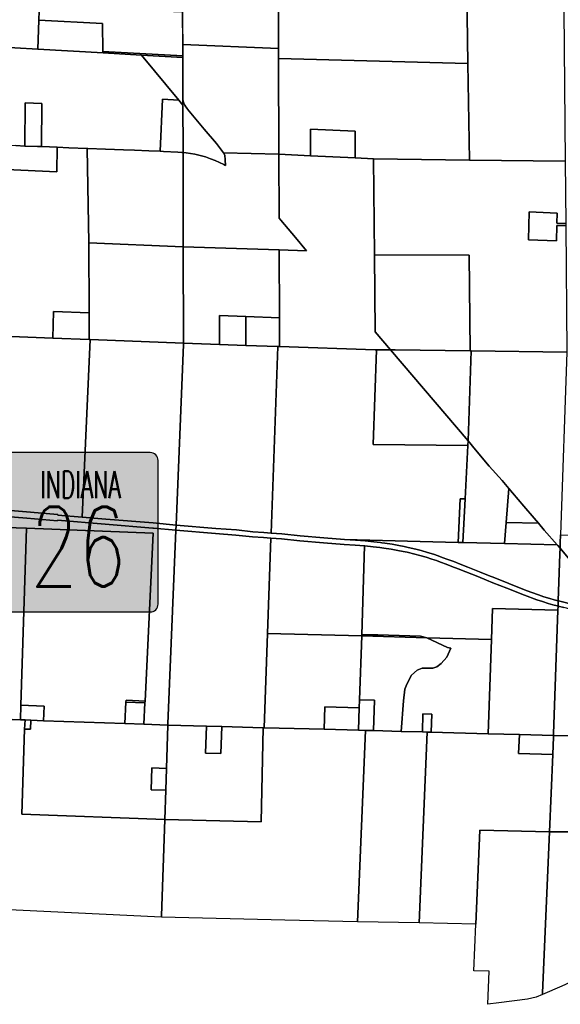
# Model space of a CAD drawing. Header units: feet. Extents: x 1267057 to 1687180, y 137439 to 673336.
# Tile 54 of 159: x 1318854 to 1326302, y 276117 to 289687. Entities that reach past the tile are written whole.
import ezdxf
from ezdxf.enums import TextEntityAlignment as Align

# ---------------------------------------------------------------- set-up
doc = ezdxf.new("R2010")
doc.units = ezdxf.units.FT
doc.header["$MEASUREMENT"] = 0
for name, color, linetype in [('61', 247, 'Continuous'), ('County_Land_Parcels_IDHS_', 247, 'Continuous'), ('Hatch-sign', 9, 'Continuous')]:
    doc.layers.add(name, color=color, linetype=linetype)
doc.styles.add('SIGN', font='SIMPLEX', dxfattribs={"width": 0.7})

msp = doc.modelspace()

# ---------------------------------------------------------------- hatches: boundary and pattern name
at = {"layer": 'Hatch-sign'}
h = msp.add_hatch(color=256, dxfattribs=at)
h.dxf.hatch_style = 1
edge = h.paths.add_edge_path()
edge.add_line((1318673, 281524), (1320651, 281524))
edge.add_arc((1320651, 281633), 110, 270, 360)
edge.add_line((1320761, 281633), (1320761, 283612))
edge.add_arc((1320651, 283612), 110, 0, 90)
edge.add_line((1320651, 283721), (1318673, 283721))
edge.add_arc((1318673, 283612), 110, 90, 180)
edge.add_line((1318563, 283612), (1318563, 281633))
edge.add_arc((1318673, 281633), 110, 180, 270)

# ---------------------------------------------------------------- linework, layer by layer
at = {"layer": '61', "color": 5, "linetype": 'Continuous'}
msp.add_lwpolyline([(1318673, 281524), (1320651, 281524, 0.414214), (1320761, 281633), (1320761, 283612, 0.414214), (1320651, 283721), (1318673, 283721, 0.414214), (1318563, 283612), (1318563, 281633, 0.414214)], format="xyb", close=True, dxfattribs=at)
at = {"layer": 'County_Land_Parcels_IDHS_'}
for points in [[(1318383, 287971), (1318379, 289286), (1317651, 289314), (1317646, 290643), (1318484, 290610), (1318608, 290606), (1319149, 290584), (1319118, 289682), (1319104, 289281), (1318465, 289318), (1318453, 287968), (1318443, 287968), (1318383, 287971)], [(1320946, 290514), (1321077, 290509), (1321097, 290508), (1321098, 290008), (1320848, 290018), (1320849, 289806), (1321099, 289796), (1321100, 289188), (1320001, 289251), (1319995, 289636), (1319118, 289682), (1319149, 290584), (1320946, 290514)], [(1322420, 289288), (1321100, 289344), (1321099, 289796), (1321098, 290008), (1321097, 290508), (1321802, 290489), (1322325, 290475), (1322407, 290473), (1322417, 290473), (1322420, 289288)], [(1325029, 289083), (1322420, 289153), (1322417, 290473), (1322817, 290462), (1323282, 290449), (1323716, 290438), (1325008, 290403), (1325029, 289083)], [(1326369, 287737), (1325050, 287753), (1325029, 289083), (1325008, 290403), (1325036, 290402), (1325261, 290396), (1325654, 290385), (1325659, 289886), (1325959, 289877), (1325954, 290377), (1326345, 290367), (1326345, 290347), (1326369, 287737)], [(1320001, 289251), (1320002, 289230), (1319104, 289281), (1319118, 289682), (1319995, 289636), (1320001, 289251)], [(1322420, 289288), (1322420, 289153), (1322423, 287833), (1321660, 287853), (1321649, 287872), (1321564, 287979), (1321396, 288180), (1321259, 288342), (1321166, 288455), (1321159, 288463), (1321142, 288486), (1321127, 288511), (1321115, 288537), (1321106, 288565), (1321102, 288587), (1321100, 289167), (1321100, 289188), (1321100, 289344), (1322420, 289288)], [(1321100, 289188), (1321100, 289167), (1320531, 289200), (1320002, 289230), (1320001, 289251), (1321100, 289188)], [(1321100, 289167), (1321102, 288587), (1321102, 288518), (1321102, 288507), (1321045, 288577), (1320531, 289200), (1321100, 289167)], [(1325050, 287753), (1323730, 287768), (1323478, 287781), (1323477, 288149), (1322859, 288179), (1322860, 287811), (1322423, 287833), (1322420, 289153), (1325029, 289083), (1325050, 287753)], [(1319152, 287938), (1319101, 287939), (1318925, 287946), (1318930, 288540), (1319157, 288530), (1319152, 287938)], [(1321045, 288577), (1321102, 288507), (1321104, 287907), (1321104, 287857), (1321089, 287858), (1321033, 287860), (1320835, 287872), (1320791, 287873), (1320822, 288591), (1321045, 288577)], [(1321660, 287853), (1321681, 287820), (1321686, 287757), (1321688, 287678), (1321666, 287690), (1321606, 287720), (1321545, 287747), (1321483, 287771), (1321412, 287795), (1321340, 287816), (1321268, 287833), (1321209, 287845), (1321149, 287853), (1321104, 287857), (1321104, 287907), (1321102, 288507), (1321102, 288518), (1321102, 288587), (1321106, 288565), (1321115, 288537), (1321127, 288511), (1321142, 288486), (1321159, 288463), (1321166, 288455), (1321259, 288342), (1321396, 288180), (1321564, 287979), (1321649, 287872), (1321660, 287853)], [(1323478, 287781), (1322860, 287811), (1322859, 288179), (1323477, 288149), (1323478, 287781)], [(1319368, 287931), (1319367, 287590), (1318468, 287631), (1318466, 287967), (1318609, 287957), (1318802, 287951), (1318925, 287946), (1319101, 287939), (1319152, 287938), (1319265, 287937), (1319368, 287931)], [(1319785, 287914), (1319808, 286614), (1319810, 285646), (1319318, 285665), (1319309, 285300), (1318502, 285331), (1318480, 285332), (1318468, 287631), (1318468, 287631), (1319367, 287590), (1319368, 287931), (1319532, 287923), (1319785, 287914)], [(1320791, 287873), (1320835, 287872), (1321033, 287860), (1321089, 287858), (1321104, 287857), (1321104, 287807), (1321107, 286557), (1319808, 286614), (1319785, 287914), (1319793, 287913), (1320036, 287904), (1320286, 287893), (1320437, 287887), (1320634, 287879), (1320791, 287873)], [(1322428, 286515), (1321107, 286557), (1321104, 287807), (1321104, 287857), (1321149, 287853), (1321209, 287845), (1321268, 287833), (1321340, 287816), (1321412, 287795), (1321483, 287771), (1321545, 287747), (1321606, 287720), (1321666, 287690), (1321688, 287678), (1321686, 287757), (1321681, 287820), (1321660, 287853), (1322423, 287833), (1322427, 286952), (1322451, 286922), (1322652, 286685), (1322806, 286503), (1322428, 286515)], [(1322860, 287811), (1323478, 287781), (1323730, 287768), (1323741, 286448), (1323750, 285386), (1323962, 285136), (1323897, 285137), (1323864, 285137), (1323769, 285138), (1323752, 285138), (1322433, 285183), (1322433, 285340), (1322432, 285389), (1322432, 285579), (1322428, 286515), (1322806, 286503), (1322652, 286685), (1322451, 286922), (1322427, 286952), (1322423, 287833), (1322860, 287811)], [(1326378, 286879), (1326255, 286882), (1326260, 287022), (1325871, 287038), (1325862, 286654), (1326252, 286639), (1326256, 286852), (1326378, 286849), (1326394, 285107), (1325074, 285123), (1325059, 285123), (1325047, 286443), (1323741, 286448), (1323730, 287768), (1325050, 287753), (1326369, 287737), (1326378, 286879)], [(1326378, 286879), (1326378, 286849), (1326256, 286852), (1326252, 286639), (1325862, 286654), (1325871, 287038), (1326260, 287022), (1326255, 286882), (1326378, 286879)], [(1321107, 286557), (1321110, 285249), (1321110, 285229), (1319826, 285279), (1319811, 285280), (1319810, 285646), (1319808, 286614), (1321107, 286557)], [(1322432, 285579), (1321970, 285595), (1321606, 285608), (1321608, 285212), (1321110, 285229), (1321110, 285249), (1321107, 286557), (1322428, 286515), (1322432, 285579)], [(1325059, 285123), (1324027, 285135), (1323962, 285136), (1323750, 285386), (1323741, 286448), (1325047, 286443), (1325059, 285123)], [(1319810, 285646), (1319811, 285280), (1319309, 285300), (1319318, 285665), (1319810, 285646)], [(1321971, 285405), (1321971, 285356), (1321971, 285199), (1321608, 285212), (1321606, 285608), (1321970, 285595), (1321971, 285405)], [(1322410, 285184), (1321971, 285199), (1321971, 285356), (1321971, 285405), (1321970, 285595), (1322432, 285579), (1322432, 285389), (1322433, 285340), (1322433, 285183), (1322410, 285184)], [(1319309, 285300), (1319811, 285280), (1319826, 285279), (1319713, 282831), (1319379, 282859), (1319380, 282869), (1318401, 282952), (1318418, 283352), (1318502, 285331), (1319309, 285300)], [(1321110, 285229), (1321109, 285209), (1321008, 282720), (1320692, 282751), (1320039, 282804), (1319713, 282831), (1319826, 285279), (1321110, 285229)], [(1322317, 282611), (1322218, 282619), (1322068, 282631), (1321840, 282655), (1321558, 282676), (1321008, 282720), (1321109, 285209), (1321110, 285229), (1321608, 285212), (1321971, 285199), (1322410, 285184), (1322317, 282611)], [(1325029, 283819), (1324991, 283082), (1324924, 283084), (1324893, 282484), (1323330, 282525), (1323045, 282548), (1322719, 282575), (1322467, 282599), (1322317, 282611), (1322410, 285184), (1322433, 285183), (1323752, 285138), (1323769, 285138), (1323724, 283834), (1325029, 283819)], [(1325031, 283881), (1325029, 283819), (1323724, 283834), (1323769, 285138), (1323864, 285137), (1323897, 285137), (1323962, 285136), (1325031, 283881)], [(1325031, 283881), (1323962, 285136), (1324027, 285135), (1325059, 285123), (1325074, 285123), (1325031, 283881)], [(1326306, 282587), (1326302, 282476), (1326299, 282402), (1326267, 282440), (1326259, 282449), (1326082, 282653), (1326001, 282747), (1325940, 282818), (1325800, 282981), (1325642, 283165), (1325592, 283225), (1325501, 283334), (1325322, 283536), (1325133, 283760), (1325031, 283881), (1325074, 285123), (1326394, 285107), (1326306, 282587)], [(1325592, 283225), (1325556, 282757), (1325534, 282468), (1324960, 282483), (1324991, 283082), (1325029, 283819), (1325031, 283881), (1325133, 283760), (1325322, 283536), (1325501, 283334), (1325592, 283225)], [(1326001, 282747), (1325556, 282757), (1325592, 283225), (1325642, 283165), (1325800, 282981), (1325940, 282818), (1326001, 282747)], [(1318401, 282952), (1319380, 282869), (1319379, 282859), (1319713, 282831), (1320039, 282804), (1320692, 282751), (1321008, 282720), (1321005, 282650), (1320696, 282680), (1320686, 282681), (1320033, 282734), (1319376, 282789), (1319375, 282780), (1318952, 282815), (1318382, 282863), (1316657, 283010), (1315768, 283085), (1315768, 283100), (1315770, 283160), (1315771, 283175), (1316665, 283100), (1318401, 282952)], [(1324960, 282483), (1324893, 282484), (1324924, 283084), (1324991, 283082), (1324960, 282483)], [(1321005, 282650), (1320896, 279984), (1320895, 279964), (1320565, 279976), (1320580, 280272), (1320581, 280297), (1320693, 282609), (1318947, 282677), (1318377, 282699), (1318382, 282863), (1318952, 282815), (1319375, 282780), (1319376, 282789), (1320033, 282734), (1320686, 282681), (1320696, 282680), (1321005, 282650)], [(1318947, 282677), (1318869, 280238), (1318863, 280038), (1318280, 280059), (1316974, 280110), (1316324, 280135), (1316371, 281454), (1318331, 281405), (1318332, 281435), (1318377, 282699), (1318947, 282677)], [(1320581, 280297), (1320319, 280307), (1320318, 280282), (1320304, 279986), (1319183, 280026), (1319193, 280226), (1318869, 280238), (1318947, 282677), (1320693, 282609), (1320581, 280297)], [(1322317, 282611), (1322467, 282599), (1322719, 282575), (1323045, 282548), (1323330, 282525), (1323481, 282513), (1323615, 282503), (1323734, 282490), (1323824, 282481), (1323843, 282478), (1323883, 282472), (1323984, 282458), (1324076, 282441), (1324153, 282427), (1324206, 282415), (1324313, 282389), (1324384, 282371), (1324474, 282345), (1324555, 282321), (1324621, 282298), (1324676, 282276), (1324754, 282249), (1324834, 282218), (1324922, 282183), (1325028, 282142), (1325191, 282076), (1325313, 282027), (1325399, 281993), (1325593, 281916), (1325834, 281821), (1326000, 281759), (1326077, 281733), (1326158, 281709), (1326217, 281692), (1326274, 281676), (1326272, 281605), (1326259, 281608), (1326198, 281624), (1326137, 281642), (1326056, 281667), (1325977, 281693), (1325809, 281755), (1325567, 281851), (1325373, 281928), (1325287, 281962), (1325164, 282011), (1325002, 282077), (1324897, 282118), (1324808, 282153), (1324729, 282183), (1324652, 282210), (1324596, 282232), (1324533, 282254), (1324455, 282278), (1324365, 282304), (1324296, 282321), (1324191, 282347), (1324139, 282358), (1324064, 282373), (1323973, 282389), (1323873, 282403), (1323815, 282411), (1323726, 282421), (1323609, 282434), (1323606, 282434), (1323476, 282443), (1323324, 282455), (1323039, 282478), (1322713, 282505), (1322461, 282530), (1322314, 282541), (1322212, 282550), (1322062, 282562), (1321833, 282585), (1321553, 282606), (1321005, 282650), (1321008, 282720), (1321558, 282676), (1321840, 282655), (1322068, 282631), (1322218, 282619), (1322317, 282611)], [(1326259, 282449), (1325534, 282468), (1325556, 282757), (1326001, 282747), (1326082, 282653), (1326259, 282449)], [(1322314, 282541), (1322267, 281228), (1322220, 279929), (1322208, 279929), (1321638, 279945), (1321428, 279950), (1320895, 279964), (1320896, 279984), (1321005, 282650), (1321553, 282606), (1321833, 282585), (1322062, 282562), (1322212, 282550), (1322314, 282541)], [(1323606, 282434), (1323569, 281211), (1323677, 281208), (1323786, 281208), (1324377, 281190), (1324463, 281170), (1323566, 281194), (1322267, 281228), (1322314, 282541), (1322461, 282530), (1322713, 282505), (1323039, 282478), (1323324, 282455), (1323476, 282443), (1323606, 282434)], [(1326889, 281716), (1326749, 281877), (1326570, 282087), (1326411, 282270), (1326299, 282402), (1326302, 282476), (1326306, 282587), (1326918, 282581), (1326889, 281716)], [(1326299, 282402), (1326297, 282327), (1326274, 281676), (1326217, 281692), (1326158, 281709), (1326077, 281733), (1326000, 281759), (1325834, 281821), (1325593, 281916), (1325399, 281993), (1325313, 282027), (1325191, 282076), (1325028, 282142), (1324922, 282183), (1324834, 282218), (1324754, 282249), (1324676, 282276), (1324621, 282298), (1324555, 282321), (1324474, 282345), (1324384, 282371), (1324313, 282389), (1324206, 282415), (1324153, 282427), (1324076, 282441), (1323984, 282458), (1323883, 282472), (1323843, 282478), (1323824, 282481), (1323734, 282490), (1323615, 282503), (1323481, 282513), (1323330, 282525), (1324893, 282484), (1324960, 282483), (1325534, 282468), (1326259, 282449), (1326267, 282440), (1326299, 282402)], [(1326272, 281605), (1326270, 281547), (1325370, 281571), (1325355, 281146), (1324463, 281170), (1324377, 281190), (1323786, 281208), (1323677, 281208), (1323569, 281211), (1323606, 282434), (1323609, 282434), (1323726, 282421), (1323815, 282411), (1323873, 282403), (1323973, 282389), (1324064, 282373), (1324139, 282358), (1324191, 282347), (1324296, 282321), (1324365, 282304), (1324455, 282278), (1324533, 282254), (1324596, 282232), (1324652, 282210), (1324729, 282183), (1324808, 282153), (1324897, 282118), (1325002, 282077), (1325164, 282011), (1325287, 281962), (1325373, 281928), (1325567, 281851), (1325809, 281755), (1325977, 281693), (1326056, 281667), (1326137, 281642), (1326198, 281624), (1326259, 281608), (1326272, 281605)], [(1326889, 281716), (1326884, 281567), (1326781, 281580), (1326716, 281588), (1326672, 281594), (1326621, 281602), (1326583, 281609), (1326534, 281618), (1326454, 281633), (1326369, 281654), (1326276, 281676), (1326274, 281676), (1326297, 282327), (1326299, 282402), (1326411, 282270), (1326570, 282087), (1326749, 281877), (1326889, 281716)], [(1326884, 281567), (1326881, 281497), (1326773, 281511), (1326707, 281518), (1326662, 281524), (1326610, 281533), (1326570, 281540), (1326521, 281549), (1326439, 281565), (1326353, 281585), (1326272, 281605), (1326274, 281676), (1326276, 281676), (1326369, 281654), (1326454, 281633), (1326534, 281618), (1326583, 281609), (1326621, 281602), (1326672, 281594), (1326716, 281588), (1326781, 281580), (1326884, 281567)], [(1326209, 279823), (1325739, 279835), (1325309, 279847), (1325355, 281146), (1325370, 281571), (1326270, 281547), (1326210, 279843), (1326209, 279823)], [(1323537, 280313), (1323533, 280202), (1323060, 280215), (1323049, 279907), (1322220, 279929), (1322267, 281228), (1323566, 281194), (1323537, 280313)], [(1324110, 279879), (1323730, 279889), (1323744, 280308), (1323537, 280313), (1323566, 281194), (1324463, 281170), (1324750, 281035), (1324795, 281027), (1324741, 280903), (1324662, 280816), (1324600, 280766), (1324547, 280751), (1324401, 280748), (1324331, 280724), (1324250, 280652), (1324187, 280530), (1324161, 280461), (1324143, 280299), (1324110, 279879)], [(1325309, 279847), (1324524, 279868), (1324532, 280118), (1324410, 280121), (1324402, 279871), (1324110, 279879), (1324143, 280299), (1324161, 280461), (1324187, 280530), (1324250, 280652), (1324331, 280724), (1324401, 280748), (1324547, 280751), (1324600, 280766), (1324662, 280816), (1324741, 280903), (1324795, 281027), (1324750, 281035), (1324463, 281170), (1325355, 281146), (1325309, 279847)], [(1319183, 280026), (1319007, 280033), (1318927, 280036), (1318863, 280038), (1318869, 280238), (1319193, 280226), (1319183, 280026)], [(1320565, 279976), (1320304, 279986), (1320318, 280282), (1320318, 280282), (1320580, 280272), (1320565, 279976)], [(1320580, 280272), (1320318, 280282), (1320318, 280282), (1320319, 280307), (1320581, 280297), (1320580, 280272)], [(1323730, 279889), (1323620, 279892), (1323522, 279894), (1323533, 280202), (1323537, 280313), (1323744, 280308), (1323730, 279889)], [(1318922, 279911), (1318884, 278736), (1320852, 278665), (1320807, 277336), (1320806, 277316), (1318804, 277414), (1318169, 277438), (1317775, 277454), (1317793, 278006), (1317818, 278746), (1316929, 278790), (1316974, 280110), (1318280, 280059), (1318863, 280038), (1318927, 280036), (1318922, 279911)], [(1323522, 279894), (1323049, 279907), (1323060, 280215), (1323533, 280202), (1323522, 279894)], [(1324524, 279868), (1324470, 279869), (1324402, 279871), (1324410, 280121), (1324532, 280118), (1324524, 279868)], [(1320875, 279367), (1320675, 279374), (1320665, 279074), (1320865, 279067), (1320852, 278665), (1318884, 278736), (1318922, 279911), (1319002, 279908), (1319007, 280033), (1319183, 280026), (1320304, 279986), (1320565, 279976), (1320895, 279964), (1320875, 279367)], [(1318922, 279911), (1318927, 280036), (1319007, 280033), (1319002, 279908), (1318922, 279911)], [(1320852, 278665), (1320865, 279067), (1320875, 279367), (1320895, 279964), (1321428, 279950), (1321415, 279578), (1321626, 279572), (1321638, 279945), (1322208, 279929), (1322181, 278630), (1320852, 278665)], [(1323507, 277254), (1322506, 277277), (1320806, 277316), (1320807, 277336), (1320852, 278665), (1322181, 278630), (1322208, 279929), (1322220, 279929), (1323049, 279907), (1323522, 279894), (1323620, 279892), (1323507, 277254)], [(1321428, 279950), (1321638, 279945), (1321626, 279572), (1321415, 279578), (1321428, 279950)], [(1324357, 277242), (1323507, 277254), (1323620, 279892), (1323730, 279889), (1324110, 279879), (1324402, 279871), (1324470, 279869), (1324357, 277242)], [(1326198, 279562), (1326152, 278493), (1325192, 278519), (1325137, 277221), (1324357, 277242), (1324470, 279869), (1324524, 279868), (1325309, 279847), (1325739, 279835), (1325728, 279575), (1326198, 279562)], [(1326198, 279562), (1325728, 279575), (1325739, 279835), (1326209, 279823), (1326208, 279803), (1326198, 279562)], [(1326784, 278494), (1326152, 278493), (1326198, 279562), (1326208, 279803), (1326209, 279823), (1326824, 279806), (1326784, 278494)], [(1320865, 279067), (1320665, 279074), (1320675, 279374), (1320875, 279367), (1320865, 279067)], [(1326056, 276252), (1325969, 276215), (1325849, 276189), (1325455, 276137), (1325305, 276117), (1325324, 276575), (1325109, 276580), (1325137, 277221), (1325192, 278519), (1326152, 278493), (1326057, 276274), (1326056, 276252)], [(1326725, 276550), (1326325, 276365), (1326056, 276252), (1326057, 276274), (1326152, 278493), (1326784, 278494), (1326725, 276550)]]:
    msp.add_lwpolyline(points, close=True, dxfattribs=at)
for points in [[(1318465, 289318), (1319104, 289281), (1319104, 289281), (1320002, 289230), (1320531, 289200), (1321045, 288577), (1320822, 288591), (1320791, 287873), (1320634, 287879), (1320437, 287887), (1320286, 287893), (1320036, 287904), (1319793, 287913), (1319785, 287914), (1319532, 287923), (1319368, 287931), (1319265, 287937), (1319152, 287938), (1319157, 288530), (1318930, 288540), (1318925, 287946), (1318802, 287951)], [(1326824, 279806), (1326209, 279823), (1326210, 279843), (1326270, 281547), (1326272, 281605), (1326353, 281585)]]:
    msp.add_lwpolyline(points, dxfattribs=at)

# ---------------------------------------------------------------- texts
at = {"layer": '61', "color": 5, "linetype": 'Continuous', "style": 'SIGN', "width": 0.7}
msp.add_text('26', height=1100, dxfattribs=at).set_placement((1319659, 281874), align=Align.CENTER)
at = {"layer": '61', "color": 5, "linetype": 'Continuous', "style": 'SIGN', "width": 0.6}
msp.add_attdef('INDIANA', text='EMERGENCY', height=368.6, dxfattribs=at).set_placement((1319692, 283095), align=Align.CENTER)

doc.saveas('drawing.dxf')
